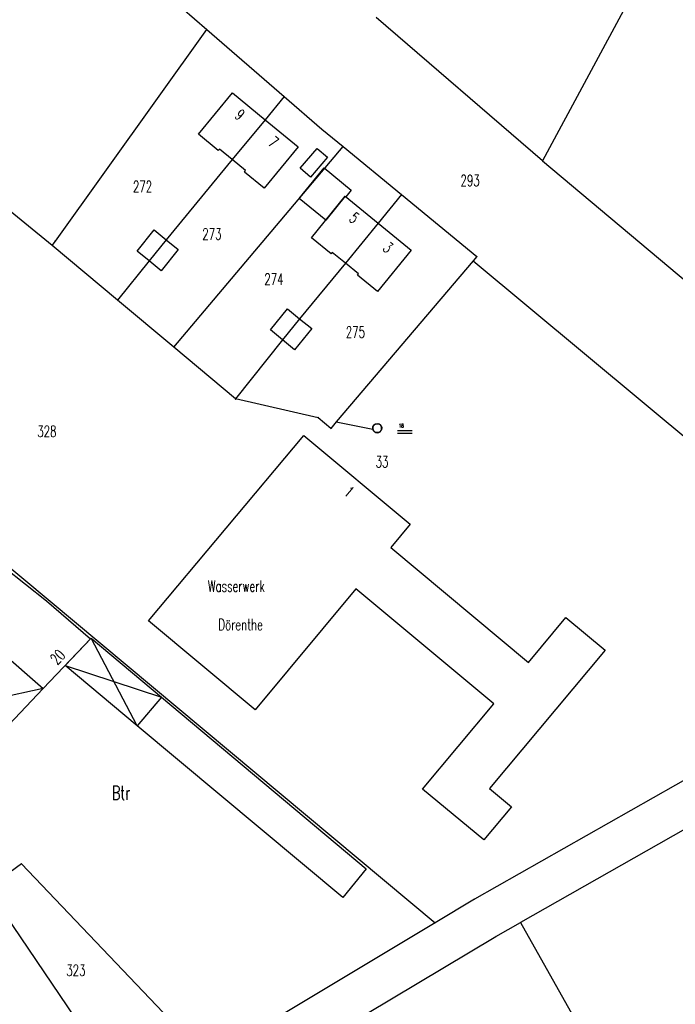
# Model space of a CAD drawing. Extents: x 3408772 to 3410442, y 5787844 to 5790056.
# Tile 76 of 80: x 3410075 to 3410191, y 5788947 to 5789122. Entities that reach past the tile are written whole.
import ezdxf

# ---------------------------------------------------------------- set-up
doc = ezdxf.new("R2010")
doc.units = 0
doc.header["$MEASUREMENT"] = 0
doc.linetypes.add('LINIENART0', pattern=[0])
doc.layers.add('NULLEBENE', color=7, linetype='Continuous')
doc.layers.add('TOP-HOEHENI', color=7, linetype='Continuous')
doc.styles.add('SIMPLEX', font='simplex')

# ---------------------------------------------------------------- blocks, each defined once
blk = doc.blocks.new('GELAEN-109')
at = {"layer": 'NULLEBENE', "color": 1, "linetype": 'LINIENART0'}
for p, q in [((-0.188, 0.188), (0.188, -0.188)), ((-0.188, -0.188), (0.188, 0.188))]:
    blk.add_line(p, q, dxfattribs=at)

msp = doc.modelspace()

# ---------------------------------------------------------------- linework, layer by layer
at = {"layer": 'TOP-HOEHENI', "color": 95, "linetype": 'LINIENART0'}
for p, q in [((3410076.235, 5789147.563), (3410108.142, 5789119.89)), ((3410184.739, 5789128.523), (3410167.577, 5789096.624)), ((3410167.577, 5789096.624), (3410138.127, 5789121.972)), ((3410081.316, 5789082.439), (3410108.142, 5789119.89)), ((3410108.142, 5789119.89), (3410121.854, 5789107.997)), ((3409971.517, 5789109.545), (3410148.569, 5788961.776)), ((3410106.635, 5789101.323), (3410112.656, 5789108.656)), ((3410112.656, 5789108.656), (3410118.466, 5789103.89)), ((3410121.854, 5789107.997), (3410118.466, 5789103.89)), ((3410121.854, 5789107.997), (3410128.493, 5789102.239)), ((3410118.466, 5789103.89), (3410112.645, 5789096.834)), ((3410118.466, 5789103.89), (3410124.303, 5789099.1)), ((3410110.147, 5789098.45), (3410106.635, 5789101.323)), ((3410128.493, 5789102.239), (3410132.257, 5789099.148)), ((3410102.272, 5789063.648), (3410132.257, 5789099.148)), ((3410124.303, 5789099.1), (3410118.303, 5789091.779)), ((3410132.257, 5789099.148), (3410142.586, 5789090.667)), ((3410110.356, 5789098.707), (3410110.147, 5789098.45)), ((3410112.645, 5789096.834), (3410110.356, 5789098.707)), ((3410124.663, 5789095.326), (3410127.663, 5789098.806)), ((3410129.494, 5789097.256), (3410126.5, 5789093.764)), ((3410127.663, 5789098.806), (3410129.494, 5789097.256)), ((3410080.734, 5789081.626), (3410062.427, 5789096.617)), ((3410112.645, 5789096.834), (3410100.933, 5789082.66)), ((3410115.015, 5789094.895), (3410112.645, 5789096.834)), ((3410167.577, 5789096.624), (3410240.685, 5789035.235)), ((3410114.806, 5789094.639), (3410115.015, 5789094.895)), ((3410118.303, 5789091.779), (3410114.806, 5789094.639)), ((3410124.476, 5789089.983), (3410128.887, 5789095.373)), ((3410126.5, 5789093.764), (3410124.663, 5789095.326)), ((3410128.887, 5789095.373), (3410133.7, 5789091.434)), ((3410126.651, 5789083.012), (3410132.654, 5789090.349)), ((3410132.654, 5789090.349), (3410129.184, 5789086.108)), ((3410132.654, 5789090.349), (3410138.464, 5789085.597)), ((3410132.739, 5789090.279), (3410132.654, 5789090.349)), ((3410133.7, 5789091.434), (3410132.739, 5789090.279)), ((3410142.586, 5789090.667), (3410138.464, 5789085.597)), ((3410142.586, 5789090.667), (3410155.932, 5789079.71)), ((3410129.184, 5789086.108), (3410124.476, 5789089.983)), ((3410138.464, 5789085.597), (3410132.704, 5789078.511)), ((3410138.464, 5789085.597), (3410144.312, 5789080.814)), ((3410095.781, 5789080.652), (3410098.8, 5789084.387)), ((3410098.8, 5789084.387), (3410100.933, 5789082.66)), ((3410080.734, 5789081.626), (3410081.316, 5789082.439)), ((3410092.314, 5789071.96), (3410080.734, 5789081.626)), ((3410100.933, 5789082.66), (3410097.92, 5789078.92)), ((3410100.933, 5789082.66), (3410103.089, 5789080.916)), ((3410130.15, 5789080.164), (3410126.651, 5789083.012)), ((3410097.92, 5789078.92), (3410095.781, 5789080.652)), ((3410103.089, 5789080.916), (3410100.066, 5789077.183)), ((3410130.359, 5789080.419), (3410130.15, 5789080.164)), ((3410132.704, 5789078.511), (3410130.359, 5789080.419)), ((3410144.312, 5789080.814), (3410138.331, 5789073.505)), ((3410097.92, 5789078.92), (3410092.314, 5789071.96)), ((3410100.066, 5789077.183), (3410097.92, 5789078.92)), ((3410132.704, 5789078.511), (3410124.565, 5789068.694)), ((3410155.291, 5789078.956), (3410131.057, 5789050.429)), ((3410135.023, 5789076.623), (3410132.704, 5789078.511)), ((3410155.932, 5789079.71), (3410155.291, 5789078.956)), ((3410155.291, 5789078.956), (3410225.114, 5789020.791)), ((3410134.815, 5789076.367), (3410135.023, 5789076.623)), ((3410138.331, 5789073.505), (3410134.815, 5789076.367)), ((3410102.272, 5789063.648), (3410092.314, 5789071.96)), ((3410119.391, 5789066.716), (3410122.446, 5789070.426)), ((3410122.446, 5789070.426), (3410124.565, 5789068.694)), ((3410124.565, 5789068.694), (3410121.518, 5789064.964)), ((3410124.565, 5789068.694), (3410126.709, 5789066.941)), ((3410121.518, 5789064.964), (3410119.391, 5789066.716)), ((3410126.709, 5789066.941), (3410123.662, 5789063.197)), ((3410121.518, 5789064.964), (3410113.244, 5789054.49)), ((3410123.662, 5789063.197), (3410121.518, 5789064.964)), ((3410113.244, 5789054.49), (3410102.272, 5789063.648)), ((3410127.851, 5789051.175), (3410113.244, 5789054.49)), ((3410130.085, 5789049.286), (3410127.851, 5789051.175)), ((3410131.057, 5789050.429), (3410130.085, 5789049.286)), ((3410131.057, 5789050.429), (3410137.529, 5789049.17)), ((3410138.326, 5789050.116), (3410137.982, 5789050.044)), ((3410138.137, 5789050.096), (3410138.34, 5789050.115)), ((3410138.667, 5789050.033), (3410138.326, 5789050.116)), ((3410138.34, 5789050.115), (3410138.541, 5789050.083)), ((3410137.517, 5789049.373), (3410137.557, 5789049.573)), ((3410137.529, 5789049.17), (3410137.517, 5789049.373)), ((3410137.541, 5789049.521), (3410137.529, 5789049.17)), ((3410137.529, 5789049.17), (3410137.624, 5789048.916)), ((3410137.579, 5789049.006), (3410137.53, 5789049.17)), ((3410137.703, 5789049.832), (3410137.541, 5789049.521)), ((3410137.557, 5789049.573), (3410137.646, 5789049.756)), ((3410137.662, 5789048.857), (3410137.579, 5789049.006)), ((3410137.624, 5789048.916), (3410137.799, 5789048.708)), ((3410137.646, 5789049.756), (3410137.779, 5789049.91)), ((3410137.776, 5789048.729), (3410137.662, 5789048.857)), ((3410137.982, 5789050.044), (3410137.703, 5789049.832)), ((3410137.914, 5789048.628), (3410137.776, 5789048.729)), ((3410137.779, 5789049.91), (3410137.946, 5789050.026)), ((3410137.799, 5789048.708), (3410138.033, 5789048.571)), ((3410138.07, 5789048.559), (3410137.914, 5789048.628)), ((3410137.946, 5789050.026), (3410138.137, 5789050.096)), ((3410138.033, 5789048.571), (3410138.3, 5789048.52)), ((3410138.237, 5789048.524), (3410138.07, 5789048.559)), ((3410138.408, 5789048.526), (3410138.237, 5789048.524)), ((3410138.3, 5789048.52), (3410138.569, 5789048.562)), ((3410138.575, 5789048.565), (3410138.408, 5789048.526)), ((3410138.541, 5789050.083), (3410138.68, 5789050.027)), ((3410138.569, 5789048.562), (3410138.807, 5789048.692)), ((3410138.669, 5789048.604), (3410138.575, 5789048.564)), ((3410138.575, 5789048.564), (3410138.575, 5789048.565)), ((3410138.939, 5789049.812), (3410138.667, 5789050.033)), ((3410138.756, 5789048.655), (3410138.669, 5789048.604)), ((3410138.68, 5789050.027), (3410138.805, 5789049.946)), ((3410138.837, 5789048.716), (3410138.756, 5789048.655)), ((3410138.805, 5789049.946), (3410138.914, 5789049.844)), ((3410138.807, 5789048.692), (3410138.989, 5789048.894)), ((3410138.909, 5789048.787), (3410138.837, 5789048.716)), ((3410138.972, 5789048.867), (3410138.909, 5789048.787)), ((3410138.914, 5789049.844), (3410139.001, 5789049.722)), ((3410139.091, 5789049.496), (3410138.939, 5789049.812)), ((3410139.023, 5789048.955), (3410138.972, 5789048.867)), ((3410138.989, 5789048.894), (3410139.092, 5789049.145)), ((3410139.001, 5789049.722), (3410139.065, 5789049.587)), ((3410139.064, 5789049.048), (3410139.023, 5789048.955)), ((3410139.092, 5789049.145), (3410139.064, 5789049.048)), ((3410139.065, 5789049.587), (3410139.102, 5789049.442)), ((3410139.092, 5789049.145), (3410139.091, 5789049.496)), ((3410139.111, 5789049.293), (3410139.092, 5789049.145)), ((3410139.102, 5789049.442), (3410139.111, 5789049.293)), ((3410141.898, 5789048.931), (3410144.498, 5789048.931)), ((3410141.898, 5789048.431), (3410144.498, 5789048.431)), ((3410097.816, 5789015.247), (3410125.33, 5789048.046)), ((3410125.33, 5789048.046), (3410144.133, 5789032.333)), ((3410144.133, 5789032.333), (3410140.703, 5789028.225)), ((3410140.703, 5789028.225), (3410165.099, 5789007.842)), ((3410072.295, 5789024.64), (3410079.737, 5789018.768)), ((3410134.54, 5789020.899), (3410116.669, 5788999.506)), ((3410158.941, 5789000.551), (3410134.54, 5789020.899)), ((3410079.737, 5789018.768), (3410087.516, 5789012.029)), ((3410165.099, 5789007.842), (3410171.71, 5789015.802)), ((3410171.71, 5789015.802), (3410178.643, 5789010.047)), ((3410116.669, 5788999.506), (3410097.816, 5789015.247)), ((3410087.516, 5789012.029), (3410079.156, 5789003.244)), ((3410083.053, 5789007.339), (3410087.634, 5789012.152)), ((3410087.634, 5789012.152), (3410100.118, 5789001.743)), ((3410095.81, 5788996.675), (3410087.634, 5789012.152)), ((3410178.643, 5789010.047), (3410158.197, 5788985.563)), ((3410071.525, 5789009.899), (3410079.156, 5789003.244)), ((3410095.81, 5788996.675), (3410083.053, 5789007.339)), ((3410083.053, 5789007.339), (3410100.118, 5789001.743)), ((3410224.464, 5789005.115), (3410155.555, 5788965.956)), ((3410079.156, 5789003.244), (3410061.273, 5788999.312)), ((3410079.156, 5789003.244), (3410068.857, 5788992.423)), ((3410100.118, 5789001.743), (3410095.81, 5788996.675)), ((3410100.118, 5789001.743), (3410136.331, 5788971.313)), ((3410146.349, 5788985.449), (3410158.941, 5789000.551)), ((3410132.208, 5788966.247), (3410095.81, 5788996.675)), ((3410209.33, 5788987.787), (3410183.724, 5788973.246)), ((3410157.205, 5788976.478), (3410146.349, 5788985.449)), ((3410158.197, 5788985.563), (3410162.089, 5788982.312)), ((3410162.089, 5788982.312), (3410157.205, 5788976.478)), ((3410075.343, 5788972.216), (3410069.343, 5788967.849)), ((3410108.312, 5788937.692), (3410075.343, 5788972.216)), ((3410183.724, 5788973.246), (3410163.668, 5788961.858)), ((3410136.331, 5788971.313), (3410132.208, 5788966.247)), ((3410084.88, 5788944.897), (3410069.343, 5788967.849)), ((3410155.555, 5788965.956), (3410148.569, 5788961.776)), ((3410148.569, 5788961.776), (3410108.312, 5788937.692)), ((3410159.308, 5788959.382), (3410163.668, 5788961.858)), ((3410163.668, 5788961.858), (3410183.84, 5788926.13)), ((3410136.321, 5788945.631), (3410159.308, 5788959.382))]:
    msp.add_line(p, q, dxfattribs=at)

# ---------------------------------------------------------------- block references
at = {"layer": 'TOP-HOEHENI', "xscale": 0.333, "yscale": 0.333}
for p in [(3410108.142, 5789119.89), (3410121.854, 5789107.997), (3410118.466, 5789103.89), (3410128.493, 5789102.239), (3410132.257, 5789099.148), (3410112.645, 5789096.834), (3410167.577, 5789096.624), (3410142.586, 5789090.667), (3410138.464, 5789085.597), (3410080.734, 5789081.626), (3410081.316, 5789082.439), (3410100.933, 5789082.66), (3410155.932, 5789079.71), (3410097.92, 5789078.92), (3410132.704, 5789078.511), (3410155.291, 5789078.956), (3410092.314, 5789071.96), (3410124.565, 5789068.694), (3410121.518, 5789064.964), (3410102.272, 5789063.648), (3410113.244, 5789054.49), (3410127.851, 5789051.175), (3410131.057, 5789050.429), (3410138.541, 5789050.083), (3410130.085, 5789049.286), (3410137.529, 5789049.17), (3410139.092, 5789049.145), (3410075.343, 5788972.216), (3410155.555, 5788965.956), (3410148.569, 5788961.776), (3410163.668, 5788961.858), (3410159.308, 5788959.382)]:
    msp.add_blockref('GELAEN-109', p, dxfattribs=at)

# ---------------------------------------------------------------- texts
at = {"layer": 'TOP-HOEHENI', "color": 95, "linetype": 'LINIENART0', "style": 'SIMPLEX', "width": 0.66046}
for s, rotation, p in [('9', 320.7, (3410112.927, 5789104.363)), ('7', 320.6, (3410118.877, 5789099.545)), ('5', 320.7, (3410133.167, 5789086.136)), ('3', 319.4, (3410139.14, 5789080.92)), ('1', 320.116, (3410132.295, 5789037.664)), ('20', 46.42, (3410081.664, 5789007.33))]:
    msp.add_text(s, height=2, rotation=rotation, dxfattribs=at).set_placement(p)
for s, height, p in [('293', 2, (3410153.053, 5789092.147)), ('272', 2, (3410095.055, 5789091.061)), ('273', 2, (3410107.347, 5789082.671)), ('274', 2, (3410118.324, 5789074.679)), ('275', 2, (3410132.751, 5789065.328)), ('18', 0.666, (3410142.098, 5789049.431)), ('328', 2, (3410078.118, 5789047.757)), ('33', 2, (3410138.022, 5789042.388)), ('Wasserwerk', 2, (3410108.331, 5789020.355)), ('Dörenthe', 2, (3410110.184, 5789013.559)), ('Btr', 2.5, (3410091.334, 5788983.525)), ('323', 2, (3410083.256, 5788952.382))]:
    msp.add_text(s, height=height, dxfattribs=at).set_placement(p)

doc.saveas('drawing.dxf')
